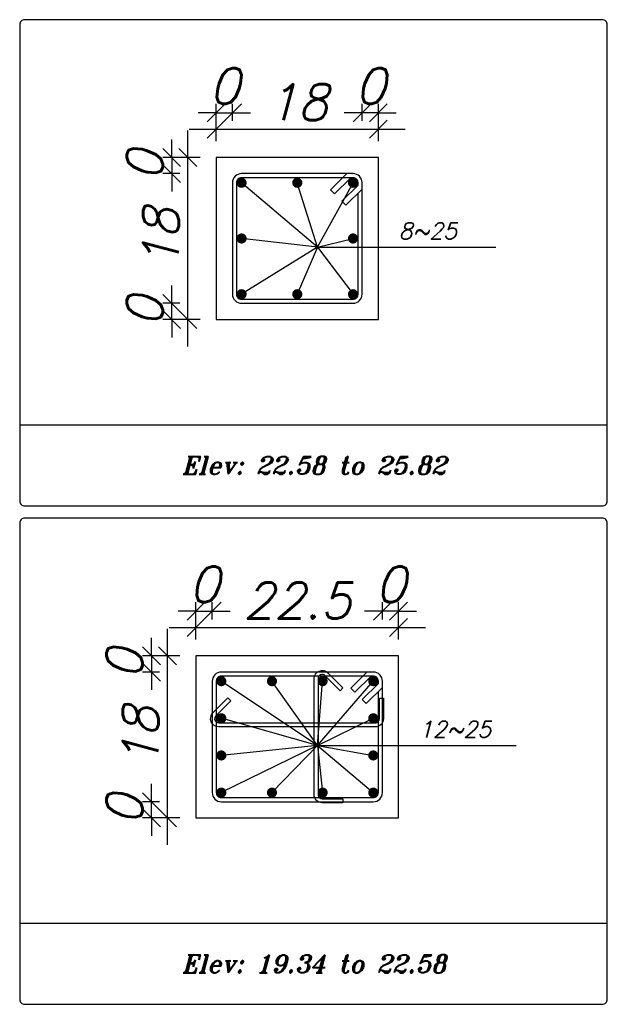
# Model space of a CAD drawing. Header units: inches. Extents: x 826 to 1034, y 702 to 834.
# Tile 61 of 93: x 929.39 to 932.66, y 732.52 to 738.01. Entities that reach past the tile are written whole.
import ezdxf
from ezdxf.enums import TextEntityAlignment as Align

# ---------------------------------------------------------------- set-up
doc = ezdxf.new("R2010")
doc.units = ezdxf.units.IN
doc.header["$MEASUREMENT"] = 0
doc.layers.add('SAZE_DRAWINGS', color=7, linetype='Continuous')
doc.styles.add('SAZE_STYLE', font='romansp.shx', dxfattribs={"oblique": 15})
doc.styles.add('SAZE_STYLE1', font='romant.shx', dxfattribs={"oblique": 15})
doc.dimstyles.new('SAZE_DIM_STYLE', dxfattribs={"dimtxt": 0.2, "dimasz": 0.2, "dimexe": 0.1, "dimexo": 0.05, "dimgap": 0.05, "dimtad": 0, "dimzin": 0, "dimdsep": 46, "dimtxsty": 'SAZE_STYLE', "dimcen": 0.09, "dimclrd": 2, "dimclre": 2, "dimclrt": 3, "dimadec": 0, "dimazin": 0, "dimtfac": 1, "dimtdec": 4, "dimtix": 1, "dimtmove": 1, "dimatfit": 3, "dimfxl": 1, "dimtolj": 1, "dimtzin": 0, "dimarcsym": 0})

# ---------------------------------------------------------------- blocks, each defined once
blk = doc.blocks.new('_Oblique')
at = {"color": 0, "linetype": 'ByBlock', "lineweight": -2}
blk.add_line((-0.5, -0.5), (0.5, 0.5), dxfattribs=at)
blk = doc.blocks.new('*D3906')
at = {"layer": 'Defpoints', "color": 0, "transparency": 16777216}
for p in [(930.4602, 734.7128), (930.3699, 734.6677), (930.4602, 734.6677)]:
    blk.add_point(p, dxfattribs=at)
at = {"layer": 'SAZE_DRAWINGS', "color": 2, "lineweight": -2, "transparency": 16777216}
for p, q in [((930.3699, 734.6677), (930.3699, 734.7628)), ((930.4602, 734.6677), (930.4602, 734.7628)), ((930.3699, 734.7128), (930.2699, 734.7128)), ((930.3699, 734.7128), (930.4602, 734.7128)), ((930.4602, 734.7128), (930.5602, 734.7128))]:
    blk.add_line(p, q, dxfattribs=at)
at = {"layer": 'SAZE_DRAWINGS', "color": 2, "lineweight": -2, "transparency": 16777216, "xscale": 0.1, "yscale": 0.1, "zscale": 0.1}
blk.add_blockref('_Oblique', (930.3699, 734.7128), dxfattribs=at)
at = {"layer": 'SAZE_DRAWINGS', "color": 2, "lineweight": -2, "transparency": 16777216, "xscale": 0.1, "yscale": 0.1, "zscale": 0.1, "rotation": 180}
blk.add_blockref('_Oblique', (930.4602, 734.7128), dxfattribs=at)
at = {"layer": 'SAZE_DRAWINGS', "color": 3, "transparency": 16777216, "insert": (930.415, 734.8628), "char_height": 0.2, "attachment_point": 5, "style": 'SAZE_STYLE'}
blk.add_mtext('\\A1;0', dxfattribs=at)
blk = doc.blocks.new('*D3907')
at = {"layer": 'Defpoints', "color": 0, "transparency": 16777216}
for p in [(931.499, 734.6225), (930.3699, 734.5547), (931.499, 734.5547)]:
    blk.add_point(p, dxfattribs=at)
at = {"layer": 'SAZE_DRAWINGS', "color": 2, "lineweight": -2, "transparency": 16777216}
for p, q in [((930.3699, 734.5547), (930.3699, 734.6725)), ((931.499, 734.5547), (931.499, 734.6725)), ((930.2199, 734.6225), (931.649, 734.6225))]:
    blk.add_line(p, q, dxfattribs=at)
at = {"layer": 'SAZE_DRAWINGS', "color": 2, "lineweight": -2, "transparency": 16777216, "xscale": 0.1, "yscale": 0.1, "zscale": 0.1, "rotation": 180}
blk.add_blockref('_Oblique', (930.3699, 734.6225), dxfattribs=at)
at = {"layer": 'SAZE_DRAWINGS', "color": 2, "lineweight": -2, "transparency": 16777216, "xscale": 0.1, "yscale": 0.1, "zscale": 0.1}
blk.add_blockref('_Oblique', (931.499, 734.6225), dxfattribs=at)
at = {"layer": 'SAZE_DRAWINGS', "color": 3, "transparency": 16777216, "insert": (930.9344, 734.7725), "char_height": 0.2, "attachment_point": 5, "style": 'SAZE_STYLE'}
blk.add_mtext('\\A1;22.5', dxfattribs=at)
blk = doc.blocks.new('*D3908')
at = {"layer": 'Defpoints', "color": 0, "transparency": 16777216}
for p in [(931.4087, 734.7128), (931.4087, 734.6677), (931.499, 734.6677)]:
    blk.add_point(p, dxfattribs=at)
at = {"layer": 'SAZE_DRAWINGS', "color": 2, "lineweight": -2, "transparency": 16777216}
for p, q in [((931.4087, 734.6677), (931.4087, 734.7628)), ((931.499, 734.6677), (931.499, 734.7628)), ((931.4087, 734.7128), (931.3087, 734.7128)), ((931.499, 734.7128), (931.4087, 734.7128)), ((931.499, 734.7128), (931.599, 734.7128))]:
    blk.add_line(p, q, dxfattribs=at)
at = {"layer": 'SAZE_DRAWINGS', "color": 2, "lineweight": -2, "transparency": 16777216, "xscale": 0.1, "yscale": 0.1, "zscale": 0.1}
blk.add_blockref('_Oblique', (931.4087, 734.7128), dxfattribs=at)
at = {"layer": 'SAZE_DRAWINGS', "color": 2, "lineweight": -2, "transparency": 16777216, "xscale": 0.1, "yscale": 0.1, "zscale": 0.1, "rotation": 180}
blk.add_blockref('_Oblique', (931.499, 734.7128), dxfattribs=at)
at = {"layer": 'SAZE_DRAWINGS', "color": 3, "transparency": 16777216, "insert": (931.4538, 734.8628), "char_height": 0.2, "attachment_point": 5, "style": 'SAZE_STYLE'}
blk.add_mtext('\\A1;0', dxfattribs=at)
blk = doc.blocks.new('*D3909')
at = {"layer": 'Defpoints', "color": 0, "transparency": 16777216}
for p in [(930.1215, 733.6514), (930.1666, 733.6514), (930.1666, 733.5611)]:
    blk.add_point(p, dxfattribs=at)
at = {"layer": 'SAZE_DRAWINGS', "color": 2, "lineweight": -2, "transparency": 16777216}
for p, q in [((930.1215, 733.6514), (930.1215, 733.7514)), ((930.1666, 733.6514), (930.0715, 733.6514)), ((930.1215, 733.5611), (930.1215, 733.6514)), ((930.1666, 733.5611), (930.0715, 733.5611)), ((930.1215, 733.5611), (930.1215, 733.4611))]:
    blk.add_line(p, q, dxfattribs=at)
at = {"layer": 'SAZE_DRAWINGS', "color": 2, "lineweight": -2, "transparency": 16777216, "xscale": 0.1, "yscale": 0.1, "zscale": 0.1}
for p, rotation in [((930.1215, 733.6514), 270), ((930.1215, 733.5611), 90)]:
    blk.add_blockref('_Oblique', p, dxfattribs=dict(at, rotation=rotation))
at = {"layer": 'SAZE_DRAWINGS', "color": 3, "transparency": 16777216, "insert": (929.9715, 733.6063), "char_height": 0.2, "attachment_point": 5, "rotation": 90, "style": 'SAZE_STYLE'}
blk.add_mtext('\\A1;0', dxfattribs=at)
blk = doc.blocks.new('*D3910')
at = {"layer": 'Defpoints', "color": 0, "transparency": 16777216}
for p in [(930.2118, 734.4644), (930.2795, 734.4644), (930.2795, 733.5611)]:
    blk.add_point(p, dxfattribs=at)
at = {"layer": 'SAZE_DRAWINGS', "color": 2, "lineweight": -2, "transparency": 16777216}
for p, q in [((930.2118, 733.4111), (930.2118, 734.6144)), ((930.2795, 734.4644), (930.1618, 734.4644)), ((930.2795, 733.5611), (930.1618, 733.5611))]:
    blk.add_line(p, q, dxfattribs=at)
at = {"layer": 'SAZE_DRAWINGS', "color": 2, "lineweight": -2, "transparency": 16777216, "xscale": 0.1, "yscale": 0.1, "zscale": 0.1}
for p, rotation in [((930.2118, 734.4644), 90), ((930.2118, 733.5611), 270)]:
    blk.add_blockref('_Oblique', p, dxfattribs=dict(at, rotation=rotation))
at = {"layer": 'SAZE_DRAWINGS', "color": 3, "transparency": 16777216, "insert": (930.0618, 734.0128), "char_height": 0.2, "attachment_point": 5, "rotation": 90, "style": 'SAZE_STYLE'}
blk.add_mtext('\\A1;18', dxfattribs=at)
blk = doc.blocks.new('*D3911')
at = {"layer": 'Defpoints', "color": 0, "transparency": 16777216}
for p in [(930.1666, 734.4644), (930.1215, 734.3741), (930.1666, 734.3741)]:
    blk.add_point(p, dxfattribs=at)
at = {"layer": 'SAZE_DRAWINGS', "color": 2, "lineweight": -2, "transparency": 16777216}
for p, q in [((930.1215, 734.4644), (930.1215, 734.5644)), ((930.1666, 734.4644), (930.0715, 734.4644)), ((930.1215, 734.4644), (930.1215, 734.3741)), ((930.1666, 734.3741), (930.0715, 734.3741)), ((930.1215, 734.3741), (930.1215, 734.2741))]:
    blk.add_line(p, q, dxfattribs=at)
at = {"layer": 'SAZE_DRAWINGS', "color": 2, "lineweight": -2, "transparency": 16777216, "xscale": 0.1, "yscale": 0.1, "zscale": 0.1}
for p, rotation in [((930.1215, 734.4644), 270), ((930.1215, 734.3741), 90)]:
    blk.add_blockref('_Oblique', p, dxfattribs=dict(at, rotation=rotation))
at = {"layer": 'SAZE_DRAWINGS', "color": 3, "transparency": 16777216, "insert": (929.9715, 734.4192), "char_height": 0.2, "attachment_point": 5, "rotation": 90, "style": 'SAZE_STYLE'}
blk.add_mtext('\\A1;0', dxfattribs=at)
blk = doc.blocks.new('*D3912')
at = {"layer": 'Defpoints', "color": 0, "transparency": 16777216}
for p in [(930.5731, 737.4905), (930.4828, 737.4454), (930.5731, 737.4454)]:
    blk.add_point(p, dxfattribs=at)
at = {"layer": 'SAZE_DRAWINGS', "color": 2, "lineweight": -2, "transparency": 16777216}
for p, q in [((930.4828, 737.4905), (930.3828, 737.4905)), ((930.4828, 737.4454), (930.4828, 737.5405)), ((930.4828, 737.4905), (930.5731, 737.4905)), ((930.5731, 737.4454), (930.5731, 737.5405)), ((930.5731, 737.4905), (930.6731, 737.4905))]:
    blk.add_line(p, q, dxfattribs=at)
at = {"layer": 'SAZE_DRAWINGS', "color": 2, "lineweight": -2, "transparency": 16777216, "xscale": 0.1, "yscale": 0.1, "zscale": 0.1}
blk.add_blockref('_Oblique', (930.4828, 737.4905), dxfattribs=at)
at = {"layer": 'SAZE_DRAWINGS', "color": 2, "lineweight": -2, "transparency": 16777216, "xscale": 0.1, "yscale": 0.1, "zscale": 0.1, "rotation": 180}
blk.add_blockref('_Oblique', (930.5731, 737.4905), dxfattribs=at)
at = {"layer": 'SAZE_DRAWINGS', "color": 3, "transparency": 16777216, "insert": (930.5279, 737.6405), "char_height": 0.2, "attachment_point": 5, "style": 'SAZE_STYLE'}
blk.add_mtext('\\A1;0', dxfattribs=at)
blk = doc.blocks.new('*D3913')
at = {"layer": 'Defpoints', "color": 0, "transparency": 16777216}
for p in [(931.3861, 737.4002), (930.4828, 737.3325), (931.3861, 737.3325)]:
    blk.add_point(p, dxfattribs=at)
at = {"layer": 'SAZE_DRAWINGS', "color": 2, "lineweight": -2, "transparency": 16777216}
for p, q in [((930.4828, 737.3325), (930.4828, 737.4502)), ((931.3861, 737.3325), (931.3861, 737.4502)), ((930.3328, 737.4002), (931.5361, 737.4002))]:
    blk.add_line(p, q, dxfattribs=at)
at = {"layer": 'SAZE_DRAWINGS', "color": 2, "lineweight": -2, "transparency": 16777216, "xscale": 0.1, "yscale": 0.1, "zscale": 0.1, "rotation": 180}
blk.add_blockref('_Oblique', (930.4828, 737.4002), dxfattribs=at)
at = {"layer": 'SAZE_DRAWINGS', "color": 2, "lineweight": -2, "transparency": 16777216, "xscale": 0.1, "yscale": 0.1, "zscale": 0.1}
blk.add_blockref('_Oblique', (931.3861, 737.4002), dxfattribs=at)
at = {"layer": 'SAZE_DRAWINGS', "color": 3, "transparency": 16777216, "insert": (930.9344, 737.5502), "char_height": 0.2, "attachment_point": 5, "style": 'SAZE_STYLE'}
blk.add_mtext('\\A1;18', dxfattribs=at)
blk = doc.blocks.new('*D3914')
at = {"layer": 'Defpoints', "color": 0, "transparency": 16777216}
for p in [(931.2958, 737.4905), (931.2958, 737.4454), (931.3861, 737.4454)]:
    blk.add_point(p, dxfattribs=at)
at = {"layer": 'SAZE_DRAWINGS', "color": 2, "lineweight": -2, "transparency": 16777216}
for p, q in [((931.2958, 737.4905), (931.1958, 737.4905)), ((931.2958, 737.4454), (931.2958, 737.5405)), ((931.3861, 737.4905), (931.2958, 737.4905)), ((931.3861, 737.4454), (931.3861, 737.5405)), ((931.3861, 737.4905), (931.4861, 737.4905))]:
    blk.add_line(p, q, dxfattribs=at)
at = {"layer": 'SAZE_DRAWINGS', "color": 2, "lineweight": -2, "transparency": 16777216, "xscale": 0.1, "yscale": 0.1, "zscale": 0.1}
blk.add_blockref('_Oblique', (931.2958, 737.4905), dxfattribs=at)
at = {"layer": 'SAZE_DRAWINGS', "color": 2, "lineweight": -2, "transparency": 16777216, "xscale": 0.1, "yscale": 0.1, "zscale": 0.1, "rotation": 180}
blk.add_blockref('_Oblique', (931.3861, 737.4905), dxfattribs=at)
at = {"layer": 'SAZE_DRAWINGS', "color": 3, "transparency": 16777216, "insert": (931.3409, 737.6405), "char_height": 0.2, "attachment_point": 5, "style": 'SAZE_STYLE'}
blk.add_mtext('\\A1;0', dxfattribs=at)
blk = doc.blocks.new('*D3915')
at = {"layer": 'Defpoints', "color": 0, "transparency": 16777216}
for p in [(930.2344, 736.4291), (930.2795, 736.4291), (930.2795, 736.3388)]:
    blk.add_point(p, dxfattribs=at)
at = {"layer": 'SAZE_DRAWINGS', "color": 2, "lineweight": -2, "transparency": 16777216}
for p, q in [((930.2344, 736.4291), (930.2344, 736.5291)), ((930.2795, 736.4291), (930.1844, 736.4291)), ((930.2344, 736.3388), (930.2344, 736.4291)), ((930.2795, 736.3388), (930.1844, 736.3388)), ((930.2344, 736.3388), (930.2344, 736.2388))]:
    blk.add_line(p, q, dxfattribs=at)
at = {"layer": 'SAZE_DRAWINGS', "color": 2, "lineweight": -2, "transparency": 16777216, "xscale": 0.1, "yscale": 0.1, "zscale": 0.1}
for p, rotation in [((930.2344, 736.4291), 270), ((930.2344, 736.3388), 90)]:
    blk.add_blockref('_Oblique', p, dxfattribs=dict(at, rotation=rotation))
at = {"layer": 'SAZE_DRAWINGS', "color": 3, "transparency": 16777216, "insert": (930.0844, 736.384), "char_height": 0.2, "attachment_point": 5, "rotation": 90, "style": 'SAZE_STYLE'}
blk.add_mtext('\\A1;0', dxfattribs=at)
blk = doc.blocks.new('*D3916')
at = {"layer": 'Defpoints', "color": 0, "transparency": 16777216}
for p in [(930.3247, 737.2421), (930.3924, 737.2421), (930.3924, 736.3388)]:
    blk.add_point(p, dxfattribs=at)
at = {"layer": 'SAZE_DRAWINGS', "color": 2, "lineweight": -2, "transparency": 16777216}
for p, q in [((930.3247, 736.1888), (930.3247, 737.3921)), ((930.3924, 737.2421), (930.2747, 737.2421)), ((930.3924, 736.3388), (930.2747, 736.3388))]:
    blk.add_line(p, q, dxfattribs=at)
at = {"layer": 'SAZE_DRAWINGS', "color": 2, "lineweight": -2, "transparency": 16777216, "xscale": 0.1, "yscale": 0.1, "zscale": 0.1}
for p, rotation in [((930.3247, 737.2421), 90), ((930.3247, 736.3388), 270)]:
    blk.add_blockref('_Oblique', p, dxfattribs=dict(at, rotation=rotation))
at = {"layer": 'SAZE_DRAWINGS', "color": 3, "transparency": 16777216, "insert": (930.1747, 736.7905), "char_height": 0.2, "attachment_point": 5, "rotation": 90, "style": 'SAZE_STYLE'}
blk.add_mtext('\\A1;18', dxfattribs=at)
blk = doc.blocks.new('*D3917')
at = {"layer": 'Defpoints', "color": 0, "transparency": 16777216}
for p in [(930.2795, 737.2421), (930.2344, 737.1518), (930.2795, 737.1518)]:
    blk.add_point(p, dxfattribs=at)
at = {"layer": 'SAZE_DRAWINGS', "color": 2, "lineweight": -2, "transparency": 16777216}
for p, q in [((930.2344, 737.2421), (930.2344, 737.3421)), ((930.2795, 737.2421), (930.1844, 737.2421)), ((930.2344, 737.2421), (930.2344, 737.1518)), ((930.2795, 737.1518), (930.1844, 737.1518)), ((930.2344, 737.1518), (930.2344, 737.0518))]:
    blk.add_line(p, q, dxfattribs=at)
at = {"layer": 'SAZE_DRAWINGS', "color": 2, "lineweight": -2, "transparency": 16777216, "xscale": 0.1, "yscale": 0.1, "zscale": 0.1}
for p, rotation in [((930.2344, 737.2421), 270), ((930.2344, 737.1518), 90)]:
    blk.add_blockref('_Oblique', p, dxfattribs=dict(at, rotation=rotation))
at = {"layer": 'SAZE_DRAWINGS', "color": 3, "transparency": 16777216, "insert": (930.0844, 737.197), "char_height": 0.2, "attachment_point": 5, "rotation": 90, "style": 'SAZE_STYLE'}
blk.add_mtext('\\A1;0', dxfattribs=at)

msp = doc.modelspace()

# ---------------------------------------------------------------- linework, layer by layer
at = {"layer": 'SAZE_DRAWINGS', "color": 2}
for p, q in [((931.0474, 736.7425), (930.6239, 737.101)), ((931.0474, 736.7425), (930.9344, 737.101)), ((931.0474, 736.7425), (931.245, 737.101)), ((931.0474, 736.7425), (930.6239, 736.7905)), ((931.0474, 736.7425), (931.245, 736.7905)), ((931.0474, 736.7425), (930.6239, 736.4799)), ((931.0474, 736.7425), (930.9344, 736.4799)), ((931.0474, 736.7425), (932.041, 736.7425)), ((931.0474, 736.7425), (931.245, 736.4799)), ((931.0474, 733.9648), (930.511, 734.3233)), ((931.0474, 733.9648), (930.7933, 734.3233)), ((931.0474, 733.9648), (931.0756, 734.3233)), ((931.0474, 733.9648), (931.3579, 734.3233)), ((931.0474, 733.9648), (930.511, 734.1163)), ((931.0474, 733.9648), (931.3579, 734.1163)), ((931.0474, 733.9648), (930.511, 733.7022)), ((931.0474, 733.9648), (930.511, 733.9092)), ((931.0474, 733.9648), (930.7933, 733.7022)), ((931.0474, 733.9648), (932.1539, 733.9648)), ((931.0474, 733.9648), (931.0756, 733.7022)), ((931.0474, 733.9648), (931.3579, 733.7022)), ((931.0474, 733.9648), (931.3579, 733.9092))]:
    msp.add_line(p, q, dxfattribs=at)
at = {"layer": 'SAZE_DRAWINGS', "color": 8}
for p, q in [((929.3875, 735.7516), (932.662, 735.7516)), ((929.3875, 732.9739), (932.662, 732.9739))]:
    msp.add_line(p, q, dxfattribs=at)
for points in [[(929.4157, 735.3), (932.6338, 735.3, 0.414214), (932.662, 735.3282), (932.662, 737.9817, 0.414214), (932.6338, 738.0099), (929.4157, 738.0099, 0.414214), (929.3875, 737.9817), (929.3875, 735.3282, 0.414214)], [(929.4157, 732.5223), (932.6338, 732.5223, 0.414214), (932.662, 732.5505), (932.662, 735.204, 0.414214), (932.6338, 735.2322), (929.4157, 735.2322, 0.414214), (929.3875, 735.204), (929.3875, 732.5505, 0.414214)]]:
    msp.add_lwpolyline(points, format="xyb", close=True, dxfattribs=at)
at = {"layer": 'SAZE_DRAWINGS', "color": 3}
for points in [[(930.4828, 736.3388), (931.3861, 736.3388), (931.3861, 737.2421), (930.4828, 737.2421)], [(930.3699, 733.5611), (931.499, 733.5611), (931.499, 734.4644), (930.3699, 734.4644)]]:
    msp.add_lwpolyline(points, close=True, dxfattribs=at)
at = {"layer": 'SAZE_DRAWINGS', "color": 4}
for points in [[(930.6239, 736.4291), (931.245, 736.4291, 0.414214), (931.2958, 736.4799), (931.2958, 737.101, 0.414214), (931.245, 737.1518), (930.6239, 737.1518, 0.414214), (930.5731, 737.101), (930.5731, 736.4799, 0.414214)], [(930.511, 733.6514), (931.3579, 733.6514, 0.414214), (931.4087, 733.7022), (931.4087, 734.3233, 0.414214), (931.3579, 734.3741), (930.511, 734.3741, 0.414214), (930.4602, 734.3233), (930.4602, 733.7022, 0.414214)], [(931.1885, 733.6458), (931.0733, 733.6458, -0.414214), (931.0281, 733.6909), (931.0281, 734.3378, -0.668112), (931.1052, 734.3697), (931.189, 734.286), (931.173, 734.27), (931.0893, 734.3537, 0.668112), (931.0507, 734.3378), (931.0507, 733.6909, 0.414214), (931.0733, 733.6683), (931.1885, 733.6683)], [(931.4143, 734.2292), (931.4143, 734.114, -0.414214), (931.3691, 734.0688), (930.4965, 734.0688, -0.668179), (930.4646, 734.1459), (930.5483, 734.2296), (930.5642, 734.2137), (930.4805, 734.13, 0.668179), (930.4965, 734.0914), (931.3691, 734.0914, 0.414214), (931.3917, 734.114), (931.3917, 734.2292)]]:
    msp.add_lwpolyline(points, format="xyb", close=True, dxfattribs=at)
at = {"layer": 'SAZE_DRAWINGS', "color": 6, "const_width": 0.0282}
for points in [[(930.6098, 737.101, 1), (930.638, 737.101, 1)], [(930.9203, 737.101, 1), (930.9486, 737.101, 1)], [(931.2308, 737.101, 1), (931.2591, 737.101, 1)], [(930.6098, 736.7905, 1), (930.638, 736.7905, 1)], [(931.2308, 736.7905, 1), (931.2591, 736.7905, 1)], [(930.6098, 736.4799, 1), (930.638, 736.4799, 1)], [(930.9203, 736.4799, 1), (930.9486, 736.4799, 1)], [(931.2308, 736.4799, 1), (931.2591, 736.4799, 1)], [(930.4969, 734.3233, 1), (930.5251, 734.3233, 1)], [(930.7792, 734.3233, 1), (930.8074, 734.3233, 1)], [(931.0615, 734.3233, 1), (931.0897, 734.3233, 1)], [(931.3438, 734.3233, 1), (931.372, 734.3233, 1)], [(930.4969, 734.1163, 1), (930.5251, 734.1163, 1)], [(931.3438, 734.1163, 1), (931.372, 734.1163, 1)], [(930.4969, 733.9092, 1), (930.5251, 733.9092, 1)], [(931.3438, 733.9092, 1), (931.372, 733.9092, 1)], [(930.4969, 733.7022, 1), (930.5251, 733.7022, 1)], [(930.7792, 733.7022, 1), (930.8074, 733.7022, 1)], [(931.0615, 733.7022, 1), (931.0897, 733.7022, 1)], [(931.3438, 733.7022, 1), (931.372, 733.7022, 1)]]:
    msp.add_lwpolyline(points, format="xyb", close=True, dxfattribs=at)
at = {"layer": 'SAZE_DRAWINGS', "color": 4}
for points in [[(931.2732, 737.0886), (931.2732, 737.101, 0.414214), (931.245, 737.1292), (930.6239, 737.1292, 0.414214), (930.5957, 737.101), (930.5957, 736.4799, 0.414214), (930.6239, 736.4517), (931.245, 736.4517, 0.414214), (931.2732, 736.4799), (931.2732, 737.0434)], [(931.3861, 734.3109), (931.3861, 734.3233, 0.414214), (931.3579, 734.3515), (930.511, 734.3515, 0.414214), (930.4828, 734.3233), (930.4828, 733.7022, 0.414214), (930.511, 733.674), (931.3579, 733.674, 0.414214), (931.3861, 733.7022), (931.3861, 734.2657)]]:
    msp.add_lwpolyline(points, format="xyb", dxfattribs=at)
for points in [[(931.2325, 737.1292), (931.1422, 737.0389), (931.1196, 737.0615), (931.21, 737.1518)], [(931.2732, 737.0886), (931.1829, 736.9982), (931.2054, 736.9756), (931.2958, 737.066)], [(931.3455, 734.3515), (931.2551, 734.2612), (931.2325, 734.2838), (931.3229, 734.3741)], [(931.3861, 734.3109), (931.2958, 734.2205), (931.3184, 734.1979), (931.4087, 734.2883)]]:
    msp.add_lwpolyline(points, dxfattribs=at)

# ---------------------------------------------------------------- texts
at = {"layer": 'SAZE_DRAWINGS', "color": 2, "style": 'SAZE_STYLE', "oblique": 15}
for s, p in [('8~25', (931.499, 736.7876)), ('12~25', (931.6119, 734.0099))]:
    msp.add_text(s, height=0.09033, dxfattribs=at).set_placement(p)
at = {"layer": 'SAZE_DRAWINGS', "color": 2, "style": 'SAZE_STYLE1', "oblique": 15}
for s, p in [('Elev: 22.58 to 25.82', (931.027, 735.5258)), ('Elev: 19.34 to 22.58', (931.027, 732.7481))]:
    msp.add_text(s, height=0.099365, dxfattribs=at).set_placement(p, align=Align.MIDDLE_CENTER)

# ---------------------------------------------------------------- dimensions: what is measured, and where the dimension line sits
at = {"layer": 'SAZE_DRAWINGS', "color": 2}
for base, p1, p2, override, picture, middle in [((930.5731, 737.4905), (930.4828, 737.4454), (930.5731, 737.4454), {"dimtxt": 0.2, "dimasz": 0.1, "dimexe": 0.05, "dimexo": 0, "dimgap": 0.05, "dimtad": 1, "dimtoh": 1, "dimdec": 1, "dimlfac": 20, "dimrnd": 4, "dimzin": 8, "dimblk": 'Oblique', "dimdle": 0.15, "dimclrd": 2, "dimclre": 2, "dimclrt": 3}, '*D3912', (930.5279, 737.6405)), ((931.2958, 737.4905), (931.3861, 737.4454), (931.2958, 737.4454), {"dimtxt": 0.2, "dimasz": 0.1, "dimexe": 0.05, "dimexo": 0, "dimgap": 0.05, "dimtad": 1, "dimtoh": 1, "dimdec": 1, "dimlfac": 20, "dimrnd": 4, "dimzin": 8, "dimblk": 'Oblique', "dimdle": 0.15, "dimclrd": 2, "dimclre": 2, "dimclrt": 3}, '*D3914', (931.3409, 737.6405)), ((931.3861, 737.4002), (930.4828, 737.3325), (931.3861, 737.3325), {"dimtxt": 0.2, "dimasz": 0.1, "dimexe": 0.05, "dimexo": 0, "dimgap": 0.05, "dimtad": 1, "dimtoh": 1, "dimdec": 1, "dimlfac": 20, "dimrnd": 0.5, "dimzin": 8, "dimblk": 'Oblique', "dimdle": 0.15, "dimclrd": 2, "dimclre": 2, "dimclrt": 3}, '*D3913', (930.9344, 737.5502)), ((930.4602, 734.7128), (930.3699, 734.6677), (930.4602, 734.6677), {"dimtxt": 0.2, "dimasz": 0.1, "dimexe": 0.05, "dimexo": 0, "dimgap": 0.05, "dimtad": 1, "dimtoh": 1, "dimdec": 1, "dimlfac": 20, "dimrnd": 4, "dimzin": 8, "dimblk": 'Oblique', "dimdle": 0.15, "dimclrd": 2, "dimclre": 2, "dimclrt": 3}, '*D3906', (930.415, 734.8628)), ((931.4087, 734.7128), (931.499, 734.6677), (931.4087, 734.6677), {"dimtxt": 0.2, "dimasz": 0.1, "dimexe": 0.05, "dimexo": 0, "dimgap": 0.05, "dimtad": 1, "dimtoh": 1, "dimdec": 1, "dimlfac": 20, "dimrnd": 4, "dimzin": 8, "dimblk": 'Oblique', "dimdle": 0.15, "dimclrd": 2, "dimclre": 2, "dimclrt": 3}, '*D3908', (931.4538, 734.8628)), ((931.499, 734.6225), (930.3699, 734.5547), (931.499, 734.5547), {"dimtxt": 0.2, "dimasz": 0.1, "dimexe": 0.05, "dimexo": 0, "dimgap": 0.05, "dimtad": 1, "dimtoh": 1, "dimdec": 1, "dimlfac": 20, "dimrnd": 0.5, "dimzin": 8, "dimblk": 'Oblique', "dimdle": 0.15, "dimclrd": 2, "dimclre": 2, "dimclrt": 3}, '*D3907', (930.9344, 734.7725))]:
    dim = msp.add_linear_dim(base=base, p1=p1, p2=p2, dimstyle='SAZE_DIM_STYLE', override=override, dxfattribs=at)
    dim.commit()
    dim.dimension.update_dxf_attribs({"geometry": picture, "text_midpoint": middle})
for base, p1, p2, override, picture, middle in [((930.3247, 737.2421), (930.3924, 736.3388), (930.3924, 737.2421), {"dimtxt": 0.2, "dimasz": 0.1, "dimexe": 0.05, "dimexo": 0, "dimgap": 0.05, "dimtad": 1, "dimtoh": 1, "dimdec": 1, "dimlfac": 20, "dimrnd": 0.5, "dimzin": 8, "dimblk": 'Oblique', "dimdle": 0.15, "dimclrd": 2, "dimclre": 2, "dimclrt": 3}, '*D3916', (930.1747, 736.7905)), ((930.2344, 737.1518), (930.2795, 737.2421), (930.2795, 737.1518), {"dimtxt": 0.2, "dimasz": 0.1, "dimexe": 0.05, "dimexo": 0, "dimgap": 0.05, "dimtad": 1, "dimtoh": 1, "dimdec": 1, "dimlfac": 20, "dimrnd": 4, "dimzin": 8, "dimblk": 'Oblique', "dimdle": 0.15, "dimclrd": 2, "dimclre": 2, "dimclrt": 3}, '*D3917', (930.0844, 737.197)), ((930.2344, 736.4291), (930.2795, 736.3388), (930.2795, 736.4291), {"dimtxt": 0.2, "dimasz": 0.1, "dimexe": 0.05, "dimexo": 0, "dimgap": 0.05, "dimtad": 1, "dimtoh": 1, "dimdec": 1, "dimlfac": 20, "dimrnd": 4, "dimzin": 8, "dimblk": 'Oblique', "dimdle": 0.15, "dimclrd": 2, "dimclre": 2, "dimclrt": 3}, '*D3915', (930.0844, 736.384)), ((930.2118, 734.4644), (930.2795, 733.5611), (930.2795, 734.4644), {"dimtxt": 0.2, "dimasz": 0.1, "dimexe": 0.05, "dimexo": 0, "dimgap": 0.05, "dimtad": 1, "dimtoh": 1, "dimdec": 1, "dimlfac": 20, "dimrnd": 0.5, "dimzin": 8, "dimblk": 'Oblique', "dimdle": 0.15, "dimclrd": 2, "dimclre": 2, "dimclrt": 3}, '*D3910', (930.0618, 734.0128)), ((930.1215, 734.3741), (930.1666, 734.4644), (930.1666, 734.3741), {"dimtxt": 0.2, "dimasz": 0.1, "dimexe": 0.05, "dimexo": 0, "dimgap": 0.05, "dimtad": 1, "dimtoh": 1, "dimdec": 1, "dimlfac": 20, "dimrnd": 4, "dimzin": 8, "dimblk": 'Oblique', "dimdle": 0.15, "dimclrd": 2, "dimclre": 2, "dimclrt": 3}, '*D3911', (929.9715, 734.4192)), ((930.1215, 733.6514), (930.1666, 733.5611), (930.1666, 733.6514), {"dimtxt": 0.2, "dimasz": 0.1, "dimexe": 0.05, "dimexo": 0, "dimgap": 0.05, "dimtad": 1, "dimtoh": 1, "dimdec": 1, "dimlfac": 20, "dimrnd": 4, "dimzin": 8, "dimblk": 'Oblique', "dimdle": 0.15, "dimclrd": 2, "dimclre": 2, "dimclrt": 3}, '*D3909', (929.9715, 733.6063))]:
    dim = msp.add_linear_dim(base=base, p1=p1, p2=p2, angle=90, dimstyle='SAZE_DIM_STYLE', override=override, dxfattribs=at)
    dim.commit()
    dim.dimension.update_dxf_attribs({"geometry": picture, "text_midpoint": middle})

doc.saveas('drawing.dxf')
